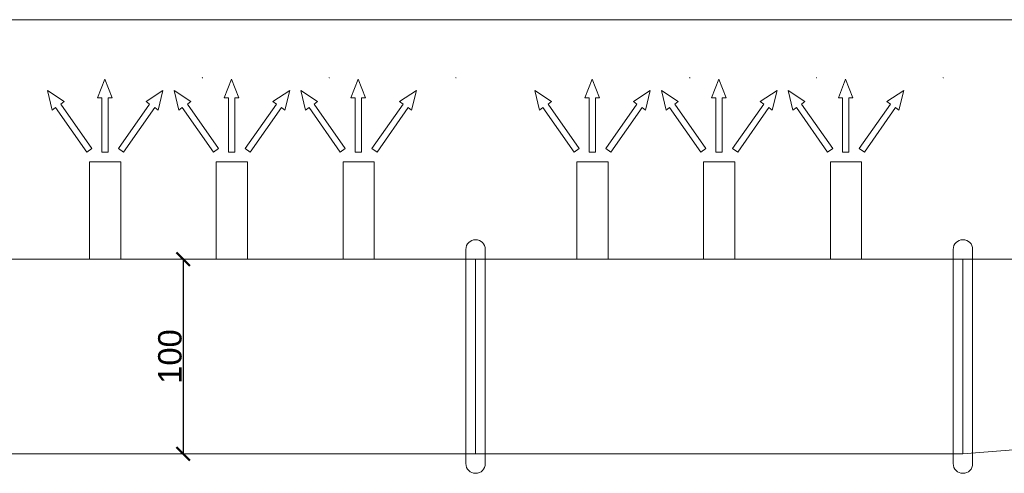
# Model space of a CAD drawing. Header units: millimetres. Extents: x -12988 to 25758, y 6227 to 71097.
# Tile 93 of 196: x 5320 to 5825, y 17825 to 18058. Entities that reach past the tile are written whole.
import ezdxf

# ---------------------------------------------------------------- set-up
doc = ezdxf.new("R2010")
doc.units = ezdxf.units.MM
for name, color, linetype, lineweight in [('!1 WENTYLACJA', 3, 'Continuous', 20), ('0! WIZJA', 210, 'Continuous', 18), ('2DA_ALW', 116, 'Continuous', 9)]:
    doc.layers.add(name, color=color, linetype=linetype, lineweight=lineweight)
doc.styles.get("Standard").update_dxf_attribs({"font": 'arial.ttf'})
doc.dimstyles.new('ISO-25', dxfattribs={"dimtxt": 12, "dimasz": 7, "dimexe": 1.25, "dimexo": 0.625, "dimtad": 1, "dimtxsty": 'Standard', "dimblk": 'ARCHTICK', "dimcen": 2.5, "dimadec": 0, "dimazin": 0, "dimtfac": 1, "dimtmove": 0, "dimatfit": 3, "dimfxl": 1, "dimfxlon": 1, "dimarcsym": 0})

# ---------------------------------------------------------------- blocks, each defined once
blk = doc.blocks.new('2da_strz_01_y5t068')
for p in [(-0.5, 0), (0.2, 0.1), (0.2, -0.1)]:
    blk.add_line(p, (0.5, 0))
blk = doc.blocks.new('2da_strz_05')
for p, q in [((-0.5, 0.043), (0.243, 0.043)), ((-0.5, 0.043), (-0.5, -0.043)), ((0.5, 0), (0.243, 0.1)), ((0.243, 0.043), (0.243, 0.1)), ((0.5, 0), (0.243, -0.1)), ((-0.5, -0.043), (0.243, -0.043)), ((0.243, -0.1), (0.243, -0.043))]:
    blk.add_line(p, q)
blk = doc.blocks.new('_ArchTick')
at = {"color": 0, "linetype": 'ByBlock', "transparency": 16777216, "const_width": 0.15}
blk.add_lwpolyline([(-0.5, -0.5), (0.5, 0.5)], dxfattribs=at)
blk = doc.blocks.new('*D255')
at = {"layer": '!1 WENTYLACJA', "color": 0, "lineweight": -2, "ltscale": 0.5, "transparency": 16777216}
for p, q in [((5403.89, 17935.3), (5402.64, 17935.3)), ((5403.89, 17935.3), (5403.89, 17835.3)), ((5403.89, 17835.3), (5402.64, 17835.3))]:
    blk.add_line(p, q, dxfattribs=at)
at = {"layer": 'Defpoints', "color": 0, "transparency": 16777216}
for p in [(5403.89, 17935.3), (5403.89, 17835.3), (5403.89, 17835.3)]:
    blk.add_point(p, dxfattribs=at)
at = {"layer": '!1 WENTYLACJA', "color": 0, "lineweight": -2, "transparency": 16777216, "xscale": 7, "yscale": 7, "zscale": 7}
for p, rotation in [((5403.89, 17935.3), 90), ((5403.89, 17835.3), 270)]:
    blk.add_blockref('_ArchTick', p, dxfattribs=dict(at, rotation=rotation))
at = {"layer": '!1 WENTYLACJA', "color": 0, "transparency": 16777216, "insert": (5397.14, 17885.3), "char_height": 12, "attachment_point": 5, "rotation": 90}
blk.add_mtext('100', dxfattribs=at)

msp = doc.modelspace()

# ---------------------------------------------------------------- linework, layer by layer
at = {"layer": '!1 WENTYLACJA', "ltscale": 0.5}
for p, q in [((5355.891, 17985.303), (5371.891, 17985.303)), ((5355.891, 17985.303), (5355.891, 17935.303)), ((5371.891, 17985.303), (5371.891, 17935.303)), ((5420.891, 17985.303), (5436.891, 17985.303)), ((5420.891, 17985.303), (5420.891, 17935.303)), ((5436.891, 17985.303), (5436.891, 17935.303)), ((5485.891, 17985.303), (5501.891, 17985.303)), ((5485.891, 17985.303), (5485.891, 17935.303)), ((5501.891, 17985.303), (5501.891, 17935.303)), ((5605.891, 17985.303), (5621.891, 17985.303)), ((5605.891, 17985.303), (5605.891, 17935.303)), ((5621.891, 17985.303), (5621.891, 17935.303)), ((5670.891, 17985.303), (5686.891, 17985.303)), ((5670.891, 17985.303), (5670.891, 17935.303)), ((5686.891, 17985.303), (5686.891, 17935.303)), ((5735.891, 17985.303), (5751.891, 17985.303)), ((5735.891, 17985.303), (5735.891, 17935.303)), ((5751.891, 17985.303), (5751.891, 17935.303)), ((5548.891, 17940.303), (5548.891, 17830.303)), ((5558.891, 17940.303), (5558.891, 17830.303)), ((5798.891, 17940.303), (5798.891, 17830.303)), ((5808.891, 17940.303), (5808.891, 17830.303)), ((5303.891, 17935.303), (5553.891, 17935.303)), ((5553.891, 17935.303), (5553.891, 17835.303)), ((5553.891, 17935.303), (5803.891, 17935.303)), ((5803.891, 17935.303), (5803.891, 17835.303)), ((5803.891, 17935.303), (6053.891, 17935.303)), ((5803.891, 17835.303), (6053.891, 17855.303)), ((5303.891, 17835.303), (5803.891, 17835.303))]:
    msp.add_line(p, q, dxfattribs=at)
for centre, start, end in [((5553.891, 17940.303), 0, 180), ((5803.891, 17940.303), 0, 180), ((5553.891, 17830.303), 180, 0), ((5803.891, 17830.303), 180, 0)]:
    msp.add_arc(centre, 5, start, end, dxfattribs=at)
at = {"layer": '0! WIZJA'}
msp.add_line((4500.891, 18058.303), (6082.891, 18058.303), dxfattribs=at)

# ---------------------------------------------------------------- block references
at = {"layer": '!1 WENTYLACJA', "ltscale": 0.5}
for p, xscale, yscale, zscale, rotation in [((5363.736, 18009.053), 37.5, 37.5, 37.5, 90), ((5428.736, 18009.053), 37.5, 37.5, 37.5, 90), ((5493.736, 18009.053), 37.5, 37.5, 37.5, 90), ((5613.736, 18009.053), 37.5, 37.5, 37.5, 90), ((5678.736, 18009.053), 37.5, 37.5, 37.5, 90), ((5743.736, 18009.053), 37.5, 37.5, 37.5, 90), ((5345.001, 18006.583), -37.50000000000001, 37.50000000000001, 37.5, 305), ((5382.781, 18006.583), 37.50000000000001, 37.50000000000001, 37.50000000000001, 55), ((5410.001, 18006.583), -37.50000000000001, 37.50000000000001, 37.5, 305), ((5447.781, 18006.583), 37.50000000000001, 37.50000000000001, 37.50000000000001, 55), ((5475.001, 18006.583), -37.50000000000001, 37.50000000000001, 37.5, 305), ((5512.781, 18006.583), 37.50000000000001, 37.50000000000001, 37.50000000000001, 55), ((5595.001, 18006.583), -37.50000000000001, 37.50000000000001, 37.5, 305), ((5632.781, 18006.583), 37.50000000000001, 37.50000000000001, 37.50000000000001, 55), ((5660.001, 18006.583), -37.50000000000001, 37.50000000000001, 37.5, 305), ((5697.781, 18006.583), 37.50000000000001, 37.50000000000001, 37.50000000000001, 55), ((5725.001, 18006.583), -37.50000000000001, 37.50000000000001, 37.5, 305), ((5762.781, 18006.583), 37.50000000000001, 37.50000000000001, 37.50000000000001, 55)]:
    msp.add_blockref('2da_strz_05', p, dxfattribs=dict(at, xscale=xscale, yscale=yscale, zscale=zscale, rotation=rotation))
at = {"layer": '2DA_ALW', "ltscale": 0.5, "xscale": 0.25, "yscale": 0.25, "zscale": 0.25, "rotation": 180}
for p in [(5413.828, 18028.505), (5478.828, 18028.505), (5543.828, 18028.505), (5663.828, 18028.505), (5728.828, 18028.505), (5793.828, 18028.505)]:
    msp.add_blockref('2da_strz_01_y5t068', p, dxfattribs=at)

# ---------------------------------------------------------------- dimensions: what is measured, and where the dimension line sits
at = {"layer": '!1 WENTYLACJA', "ltscale": 0.5}
dim = msp.add_linear_dim(base=(5403.891, 17835.303), p1=(5403.891, 17935.303), p2=(5403.891, 17835.303), angle=90, dimstyle='ISO-25', dxfattribs=at)
dim.commit()
dim.dimension.update_dxf_attribs({"geometry": '*D255', "text_midpoint": (5397.139, 17885.303)})

doc.saveas('drawing.dxf')
